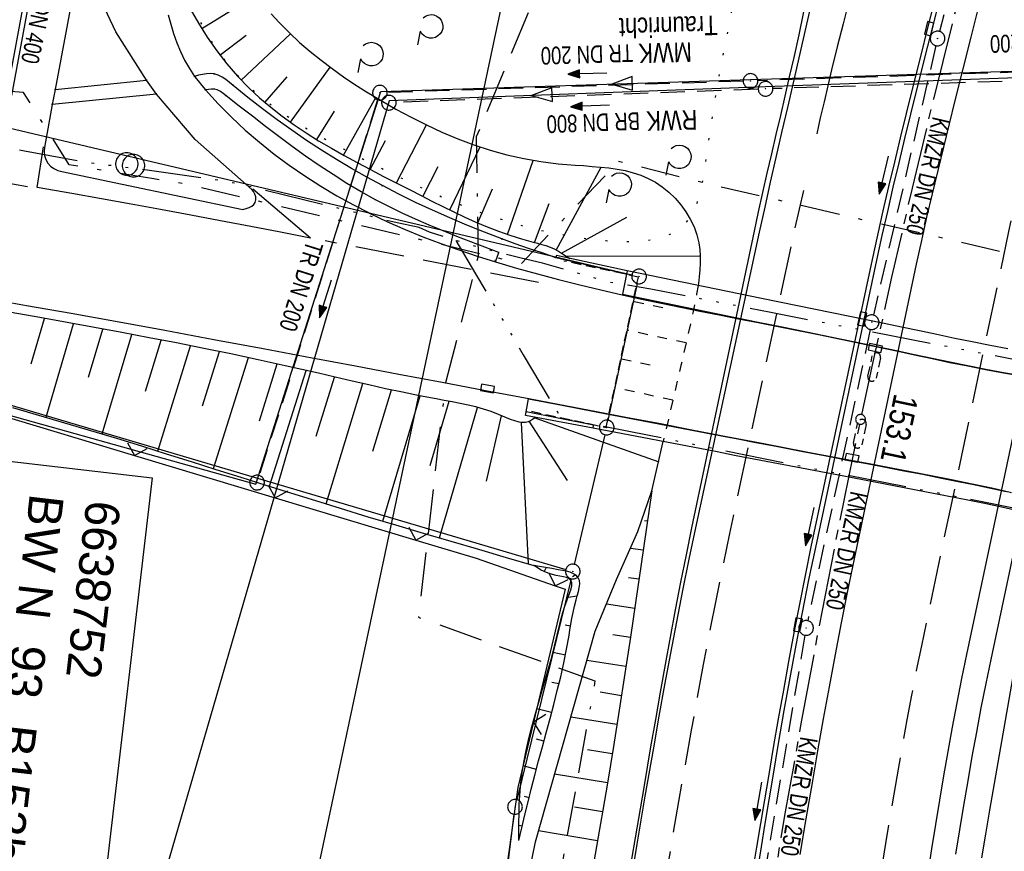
# Model space of a CAD drawing. Extents: x 510637 to 511182, y 471777 to 472747.
# Tile 21 of 42: x 510789 to 510890, y 472308 to 472393. Entities that reach past the tile are written whole.
import ezdxf
from ezdxf.enums import TextEntityAlignment as Align

# ---------------------------------------------------------------- set-up
doc = ezdxf.new("R2010")
doc.units = 0
doc.header["$LTSCALE"] = 10
doc.header["$MEASUREMENT"] = 0
for name, pattern in [('ACAD_ISO14W100', [25.5, 12, -3, 0.5, -3, 0.5, -3, 0.5, -3]), ('ACAD_ISO16W100', [73, 15, -6.5, 15, -6.5, 15, -7, 1, -7]), ('ACHSE', [5.5, 4, -0.5, 0.5, -0.5]), ('AUSGEZOGEN', [0]), ('LT00', [0]), ('LT01', [0.2, 0.1, -0.1]), ('LT05', [0.7, 0.5, -0.2]), ('LT07', [0.22, 0.02, -0.2]), ('LT08', [0.42, 0.2, -0.1, 0.02, -0.1]), ('LT17', [0.15, 0.1, -0.05]), ('STRICHLINIE2', [0.375, 0.25, -0.125])]:
    doc.linetypes.add(name, pattern=pattern)
doc.layers.get('0').update_dxf_attribs({"linetype": 'LT00'})
for name, color, linetype in [('-AX-020', 250, 'ACHSE'), ('-Halt-Pfeil', 4, 'LT00'), ('-Haltung', 182, 'STRICHLINIE2'), ('-Haltungsbeschriftung', 182, 'LT00'), ('-ST-20-1', 250, 'LT00'), ('ABWASSERLTG', 24, 'LT00'), ('ABWASSERLTG_FLIEßPF', 26, 'Continuous'), ('ABWASSERLTG_TEXT', 26, 'Continuous'), ('BAB-KABEL', 220, 'ACAD_ISO16W100'), ('BW_TEXT', 20, 'AUSGEZOGEN'), ('DFK_AB_L', 21, 'LT00'), ('DFK_AB_P', 7, 'LT00'), ('DFK_KATASTER', 250, 'LT00'), ('GEHOELZ_SYMB', 252, 'Continuous'), ('STROM_FREILTG', 80, 'STROMFREILEITUNG'), ('STROM_UNTER', 80, 'LT08'), ('TELEKOM', 210, 'ACAD_ISO14W100'), ('V94_AFBR_BAB', 250, 'LT00'), ('V94_BOESCH', 250, 'LT00'), ('V94_BOSCHUNG', 250, 'LT00'), ('V94_BR_KAPPE', 30, 'LT00'), ('V94_BR_WID', 30, 'LT17'), ('V94_BRUECK', 30, 'LT17'), ('V94_GEHOELZ', 250, 'LT07'), ('V94_GEHWEG', 250, 'LT00'), ('V94_GRABEN', 250, 'LT00'), ('V94_KA_PRUF', 182, 'LT00'), ('V94_LD_MARK', 250, 'LT00'), ('V94_LG_MARK', 250, 'LT05'), ('V94_RINNE', 182, 'LT00'), ('V94_SINKK', 182, 'LT00'), ('V94_VERDECKT', 253, 'LT00'), ('V94_ZAUN', 40, 'LT00')]:
    doc.layers.add(name, color=color, linetype=linetype)
doc.styles.add('Beschrift', font='ARIAL.TTF')
doc.styles.add('Haltungsbeschriftung', font='ARIAL.TTF', dxfattribs={"width": 0.75})
doc.styles.add('Strom', font='txt.shx')
doc.styles.add('Versorgungsltg', font='ARIAL.TTF', dxfattribs={"width": 0.8, "height": 2})
doc.linetypes.add('STROMFREILEITUNG', pattern='A,12.7,-5.5,["xx",Strom,S=2.5,R=0,X=-2.6,Y=-0.85],-4.35', length=22.55)

# ---------------------------------------------------------------- blocks, each defined once
blk = doc.blocks.new('SYMB0003')
at = {"color": 0, "linetype": 'ByBlock'}
for p, q in [((-0.015712, 0), (0.010166, 0.012015)), ((0, -0.021257), (-0.015712, 0)), ((0.010166, 0.012015), (0, -0.021257))]:
    blk.add_line(p, q, dxfattribs=at)
for points in [[(-0.031395, 0.499013), (-0.093691, 0.491144), (-0.154509, 0.475528), (-0.21289, 0.452414), (-0.267913, 0.422164), (-0.318712, 0.385257), (-0.364484, 0.342274), (-0.404509, 0.293893), (-0.438154, 0.240877), (-0.464888, 0.184062), (-0.484292, 0.124345), (-0.496058, 0.062667), (-0.5, 0)], [(-0.5, 0), (-0.496058, -0.062667), (-0.484292, -0.124345), (-0.464888, -0.184062), (-0.438154, -0.240877), (-0.404509, -0.293893), (-0.364485, -0.342274), (-0.318712, -0.385257), (-0.267914, -0.422164), (-0.21289, -0.452414), (-0.154509, -0.475529), (-0.093691, -0.491144), (-0.031395, -0.499014), (0.031395, -0.499014)], [(0.5, 0), (0.496057, 0.062667), (0.484292, 0.124345), (0.464888, 0.184062), (0.438153, 0.240877), (0.404509, 0.293893), (0.364484, 0.342274), (0.318712, 0.385257), (0.267913, 0.422164), (0.21289, 0.452414), (0.154509, 0.475528), (0.093691, 0.491144), (0.031395, 0.499013), (-0.031395, 0.499013)], [(0.031395, -0.499014), (0.093691, -0.491144), (0.154509, -0.475529), (0.21289, -0.452414), (0.267914, -0.422164), (0.318712, -0.385257), (0.364485, -0.342274), (0.404509, -0.293893), (0.438154, -0.240877), (0.464889, -0.184062), (0.484292, -0.124345), (0.496058, -0.062667), (0.5, 0)]]:
    blk.add_lwpolyline(points, dxfattribs=at)
blk = doc.blocks.new('SYMB0002')
at = {"color": 0, "linetype": 'ByBlock'}
for points in [[(-0.031395, 0.499013), (-0.093691, 0.491144), (-0.154509, 0.475528), (-0.21289, 0.452414), (-0.267913, 0.422164), (-0.318712, 0.385257), (-0.364484, 0.342274), (-0.404509, 0.293893), (-0.438154, 0.240877), (-0.464888, 0.184062), (-0.484292, 0.124345), (-0.496058, 0.062667), (-0.5, 0)], [(0.5, 0), (0.496057, 0.062667), (0.484292, 0.124345), (0.464888, 0.184062), (0.438153, 0.240877), (0.404509, 0.293893), (0.364484, 0.342274), (0.318712, 0.385257), (0.267913, 0.422164), (0.21289, 0.452414), (0.154509, 0.475528), (0.093691, 0.491144), (0.031395, 0.499013), (-0.031395, 0.499013)], [(-0.5, 0), (-0.496058, -0.062667), (-0.484292, -0.124345), (-0.464888, -0.184062), (-0.438154, -0.240877), (-0.404509, -0.293893), (-0.364485, -0.342274), (-0.318712, -0.385257), (-0.267914, -0.422164), (-0.21289, -0.452414), (-0.154509, -0.475529), (-0.093691, -0.491144), (-0.031395, -0.499014), (0.031395, -0.499014)], [(0.031395, -0.499014), (0.093691, -0.491144), (0.154509, -0.475529), (0.21289, -0.452414), (0.267914, -0.422164), (0.318712, -0.385257), (0.364485, -0.342274), (0.404509, -0.293893), (0.438154, -0.240877), (0.464889, -0.184062), (0.484292, -0.124345), (0.496058, -0.062667), (0.5, 0)]]:
    blk.add_lwpolyline(points, dxfattribs=at)
blk = doc.blocks.new('SYMB0011')
at = {"color": 0, "linetype": 'ByBlock'}
for p, q in [((0.5, 0), (-0.5, 0)), ((0, 0.5), (0, -0.5))]:
    blk.add_line(p, q, dxfattribs=at)
blk = doc.blocks.new('SYMB0024')
at = {"color": 0, "linetype": 'ByBlock'}
for p, q in [((-0.5, 0.5), (0, 0)), ((0, 0), (0.5, 0.5))]:
    blk.add_line(p, q, dxfattribs=at)
blk = doc.blocks.new('SYMB0652')
at = {"color": 0, "linetype": 'ByBlock'}
blk.add_lwpolyline([(-0.15, -0.075), (0.15, -0.075), (0.15, 0.075), (-0.15, 0.075), (-0.15, -0.075)], dxfattribs=at)
blk = doc.blocks.new('GEHOELZ_SYMB')
at = {"layer": 'GEHOELZ_SYMB'}
blk.add_line((0, 0), (1.4, 0), dxfattribs=at)
blk.add_lwpolyline([(-1.39, 0.02), (-1.61, 0.22), (-1.78, 0.47), (-1.88, 0.76), (-1.9, 1.06), (-1.84, 1.36), (-1.72, 1.64), (-1.53, 1.87), (-1.28, 2.05), (-1, 2.16), (-0.7, 2.2), (-0.4, 2.16), (-0.12, 2.05), (0.13, 1.87), (0.32, 1.64), (0.44, 1.36), (0.5, 1.06), (0.48, 0.76), (0.38, 0.47), (0.21, 0.22), (-0.01, 0.02)], dxfattribs=at)
blk = doc.blocks.new('ABWASSER-FLIEßPF')
at = {"layer": 'ABWASSERLTG_FLIEßPF'}
for p, q in [((0, 0), (-0.211, 0.07)), ((-0.211, 0.07), (-0.211, -0.07)), ((-0.211, -0.07), (0, 0))]:
    blk.add_line(p, q, dxfattribs=at)
blk = doc.blocks.new('SYMB0070')
at = {"color": 0, "linetype": 'ByBlock'}
for p, q in [((-0.5, 0), (0.2, 0)), ((0.5, 0), (0.2, 0.1)), ((0.2, 0.1), (0.2, 0)), ((0.468, 0), (0.21, 0.086)), ((0.21, 0.086), (0.21, -0.086)), ((0.21, -0.086), (0.468, 0)), ((0.22, -0.072), (0.437, 0)), ((0.23, -0.058), (0.405, 0)), ((0.24, -0.045), (0.374, 0)), ((0.342, 0), (0.25, 0.031)), ((0.25, 0.031), (0.25, -0.031)), ((0.25, -0.031), (0.342, 0)), ((0.26, -0.017), (0.31, 0)), ((0.27, -0.003), (0.279, 0))]:
    blk.add_line(p, q, dxfattribs=at)
for points in [[(0.2, 0), (0.2, -0.1), (0.5, 0)], [(0.437, 0), (0.22, 0.072), (0.22, -0.072)], [(0.405, 0), (0.23, 0.058), (0.23, -0.058)], [(0.374, 0), (0.24, 0.045), (0.24, -0.045)], [(0.31, 0), (0.26, 0.017), (0.26, -0.017)], [(0.279, 0), (0.27, 0.003), (0.27, -0.003)]]:
    blk.add_lwpolyline(points, dxfattribs=at)

msp = doc.modelspace()

# ---------------------------------------------------------------- linework, layer by layer
at = {"layer": '-AX-020', "ltscale": 0.2, "flags": 128}
msp.add_lwpolyline([(511023.59, 472714.43), (511020.98, 472710.35), (511016.01, 472702.43), (511011.12, 472694.47), (511006.29, 472686.47), (511001.53, 472678.43), (510996.84, 472670.35), (510992.22, 472662.22), (510987.67, 472654.06), (510983.19, 472645.86), (510978.78, 472637.62), (510974.44, 472629.35), (510970.17, 472621.04), (510965.98, 472612.69), (510961.85, 472604.3), (510957.8, 472595.88), (510953.82, 472587.43), (510949.91, 472578.94), (510946.07, 472570.42), (510942.31, 472561.87), (510938.62, 472553.28), (510935.01, 472544.67), (510931.46, 472536.02), (510928, 472527.34), (510924.6, 472518.64), (510921.29, 472509.9), (510918.04, 472501.14), (510914.87, 472492.35), (510911.78, 472483.53), (510908.76, 472474.69), (510905.82, 472465.82), (510902.96, 472456.92), (510900.17, 472448), (510897.45, 472439.06), (510894.82, 472430.1), (510892.26, 472421.11), (510889.78, 472412.1), (510887.37, 472403.07), (510885.04, 472394.02), (510882.79, 472384.95), (510880.62, 472375.87), (510878.53, 472366.76), (510876.51, 472357.64), (510874.57, 472348.49), (510872.71, 472339.34), (510870.93, 472330.16), (510869.23, 472320.98), (510867.6, 472311.77), (510866.06, 472302.56), (510864.59, 472293.33), (510863.2, 472284.09), (510861.89, 472274.84), (510860.67, 472265.57), (510859.52, 472256.3), (510858.45, 472247.02), (510857.45, 472237.73), (510856.54, 472228.43), (510855.71, 472219.12), (510854.96, 472209.81), (510854.29, 472200.49), (510853.7, 472191.16), (510853.18, 472181.83), (510852.75, 472172.5), (510852.4, 472163.16), (510852.13, 472153.82), (510851.93, 472144.48), (510851.82, 472135.13), (510851.79, 472125.79), (510851.84, 472116.44), (510851.96, 472107.1), (510852.01, 472104.71), (510852.24, 472095.37), (510852.54, 472086.03), (510852.93, 472076.69), (510853.39, 472067.36), (510853.92, 472058.03), (510854.53, 472048.71), (510855.21, 472039.39), (510855.96, 472030.07), (510856.78, 472020.77), (510857.67, 472011.46), (510858.63, 472002.17), (510859.65, 471992.88), (510860.73, 471983.6), (510861.88, 471974.33), (510863.09, 471965.06), (510864.36, 471955.8), (510865.69, 471946.55), (510867.08, 471937.31), (510868.53, 471928.08), (510870.02, 471918.86), (510871.58, 471909.64), (510873.18, 471900.44), (510874.84, 471891.24), (510876.54, 471882.05), (510878.3, 471872.88), (510880.1, 471863.71), (510881.95, 471854.55), (510883.84, 471845.4), (510885.78, 471836.26), (510887.76, 471827.12), (510889.78, 471818), (510891.83, 471808.88), (510893.93, 471799.78), (510894.29, 471798.25)], dxfattribs=at)
at = {"layer": '-Haltung'}
for p, q in [((510887.65, 472408.08), (510883.41, 472391.87)), ((510883.05, 472390.42), (510876.66, 472362.9)), ((510907.09, 472388.23), (510864.86, 472386.84)), ((510908.56, 472387.35), (510866.4, 472386.03)), ((510863.36, 472386.79), (510827, 472385.63)), ((510864.9, 472385.98), (510827.92, 472384.62)), ((510826.02, 472384.89), (510813.92, 472346.5)), ((510876.34, 472361.43), (510869.95, 472331.67)), ((510869.66, 472330.2), (510863.96, 472296.54))]:
    msp.add_line(p, q, dxfattribs=at)
at = {"layer": 'ABWASSERLTG', "flags": 128}
for points in [[(510701.5, 472378.5), (510701.63, 472378.47), (510724.46, 472370.1), (510752.82, 472362.41), (510781.43, 472354.61), (510813.59, 472345.61), (510826.34, 472385.72), (510864.1, 472386.96), (510907.87, 472388.37), (510928.76, 472389.25)], [(510928.78, 472388.83), (510909.4, 472387.79), (510865.65, 472386.21), (510827.2, 472384.79), (510789.53, 472255.1)]]:
    msp.add_lwpolyline(points, dxfattribs=at)
at = {"layer": 'BAB-KABEL', "ltscale": 0.03, "flags": 128}
msp.add_lwpolyline([(511002.28, 472716.92), (510983.88, 472687.19), (510959.58, 472643.76), (510934.3, 472604.33), (510904.8, 472574.33), (510913.91, 472558.29), (510911.7, 472550.67), (510911.23, 472549.24), (510895.97, 472514.71), (510882.66, 472477.92), (510872.4, 472460.75), (510857.5, 472432.35), (510836.1, 472381.12), (510836.28, 472368.89), (510832.94, 472355.97), (510830.18, 472332.03), (510848.22, 472325.54), (510838.51, 472271.42), (510831.97, 472215.43), (510830.7, 472169.39), (510828.83, 472118.66), (510829.08, 472067.62), (510833.95, 472011.74), (510842.44, 471951.44), (510849.98, 471906.34), (510856.18, 471866.27), (510867.23, 471812.82), (510870.2, 471801.06)], dxfattribs=at)
at = {"layer": 'DFK_AB_L'}
for p, q in [((510756.16, 472389.62), (510852, 472367.02)), ((510849.58, 472352.14), (510852.57, 472366.12)), ((510846.13, 472337.43), (510849.25, 472350.68)), ((510845.78, 472335.97), (510840.23, 472313.39)), ((510831.89, 472245.55), (510839.96, 472311.92))]:
    msp.add_line(p, q, dxfattribs=at)
at = {"layer": 'DFK_KATASTER'}
msp.add_line((510779.72, 472356.3), (510845.24, 472336.91), dxfattribs=at)
at = {"layer": 'STROM_FREILTG', "ltscale": 0.1}
msp.add_lwpolyline([(510905.66, 472728.2), (510864.67, 472516.83), (510814.09, 472278.91), (510736.48, 471907.84), (510717.74, 471818.86)], dxfattribs=at)
at = {"layer": 'STROM_UNTER', "ltscale": 2, "flags": 128}
msp.add_lwpolyline([(510941.53, 472359.74), (510936.26, 472361.86), (510925.33, 472364.09), (510915.3, 472359.94), (510914.79, 472358.02), (510914.79, 472360.15), (510899.29, 472367.15), (510860.23, 472376.18), (510850.64, 472378.58), (510842.37, 472369.94), (510840.71, 472368.15), (510806.39, 472376.29), (510803.17, 472376.8), (510794.5, 472378.25), (510789.84, 472385.65), (510781.76, 472386.21), (510774.76, 472386.79), (510760.84, 472393.29), (510755.43, 472391.06), (510749.61, 472391.64), (510744.11, 472367.19), (510721.23, 472372.23)], dxfattribs=at)
at = {"layer": 'TELEKOM', "ltscale": 0.05, "flags": 128}
for points in [[(511128.79, 472244.03), (511125.84, 472246.29), (511119.85, 472251.06), (511119.53, 472251.15), (511119.08, 472251.2), (511118.63, 472251.24), (511118.18, 472251.51), (511117.86, 472251.74), (511117.86, 472252.23), (511117.82, 472252.64), (511114.38, 472255.27), (511109.83, 472258.78), (511108.07, 472260.31), (511100.57, 472266.96), (511092.23, 472274.3), (511084.01, 472281.9), (511079.02, 472286.37), (511070.85, 472293.95), (511066.95, 472295.86), (511059.46, 472299.85), (511051.18, 472303.79), (511043.62, 472307.47), (511031.48, 472316.73), (511023.4, 472322.53), (511015.18, 472328.06), (511009.86, 472331.63), (511000.48, 472337.23), (510996.89, 472339.25), (510988.42, 472341.39), (510977.14, 472344.13), (510961.42, 472348.01), (510950.24, 472350.58), (510947.92, 472351.21), (510942.01, 472351.81), (510925.52, 472353.65), (510917.16, 472354.62), (510907.65, 472355.49), (510904.72, 472355.75), (510902.11, 472356.23), (510898.37, 472356.94), (510893.64, 472357.84), (510883.48, 472359.81), (510866.17, 472363.16), (510853.92, 472365.55), (510849.72, 472366.23), (510842.86, 472368.19), (510840.67, 472368.7), (510835.46, 472370.05), (510831.3, 472371.37), (510830.26, 472371.83), (510827.72, 472372.38), (510821.02, 472374.05), (510812.44, 472376.15), (510810.32, 472376.58), (510802.96, 472377.64), (510800.69, 472377.93), (510796.33, 472378.46), (510789.95, 472379.65), (510785.2, 472380.54), (510780.45, 472381.3), (510776.73, 472381.86), (510770.7, 472382.69), (510764.43, 472383.51), (510758.67, 472384.27), (510753.19, 472384.97), (510747.02, 472385.86), (510743.31, 472386.35), (510731.44, 472388.33), (510727.81, 472388.96), (510711.42, 472391.9), (510709.35, 472392.2), (510704.66, 472392.37), (510703.13, 472392.45)], [(510834, 472370.52), (510836.02, 472367.11), (510840.9, 472358.85), (510844.76, 472352.37), (510853.75, 472350.63), (510868.53, 472347.62), (510883.79, 472344.64), (510895.59, 472342.27), (510903.14, 472340.84), (510908.22, 472345.44), (510914.43, 472351.34), (510917.92, 472354.53)]]:
    msp.add_lwpolyline(points, dxfattribs=at)
at = {"layer": 'V94_AFBR_BAB'}
for points in [[(510812.24, 472373.69), (510812.57, 472373.78), (510812.88, 472373.89), (510813.15, 472374.02), (510813.37, 472374.19), (510813.52, 472374.41), (510813.58, 472374.68), (510813.56, 472374.97), (510813.48, 472375.26), (510813.35, 472375.53), (510813.16, 472375.74), (510807.37, 472380.83), (510803.41, 472385.48), (510802.42, 472386.9), (510799.28, 472391.83), (510797.29, 472396.05)], [(510794.91, 472395.83), (510793.07, 472385.95), (510792.78, 472384.42), (510791.98, 472380.03), (510791.95, 472379.61), (510791.99, 472379.2), (510792.12, 472378.79), (510792.32, 472378.43), (510792.6, 472378.11), (510792.95, 472377.86), (510793.33, 472377.68), (510793.74, 472377.56), (510812.24, 472373.69)], [(510869.18, 472307.79), (510869.8, 472311.45), (510870.43, 472315.11), (510871, 472318.38), (510871.58, 472321.66), (510872.18, 472324.93), (510872.79, 472328.21), (510873.42, 472331.47), (510874.07, 472334.74), (510874.74, 472337.99), (510881.08, 472368.11), (510881.6, 472370.51), (510882.13, 472372.9), (510882.69, 472375.29), (510883.27, 472377.68), (510883.85, 472380.06), (510884.44, 472382.44), (510885.03, 472384.82), (510885.84, 472388.06), (510886.65, 472391.3), (510887.47, 472394.55)], [(510804.62, 472393.56), (510804.88, 472392.6), (510805.17, 472391.65), (510805.5, 472390.72), (510805.88, 472389.82), (510806.3, 472388.94), (510806.78, 472388.09), (510807.32, 472387.28), (510807.68, 472386.81), (510808.05, 472386.35), (510808.44, 472385.9), (510809.73, 472384.48), (510811.08, 472383.11), (510812.48, 472381.8), (510813.94, 472380.55), (510815.44, 472379.35), (510816.99, 472378.2), (510818.58, 472377.11), (510820.2, 472376.07), (510821.86, 472375.08), (510823.55, 472374.15), (510825.08, 472373.37)], [(510851.83, 472306.32), (510852.52, 472310.47), (510853.23, 472314.63), (510853.94, 472318.78), (510854.43, 472321.58), (510854.92, 472324.39), (510855.42, 472327.2), (510855.94, 472330), (510856.46, 472332.8), (510857, 472335.6), (510857.56, 472338.39), (510858.13, 472341.18), (510864.51, 472371.48), (510864.93, 472373.45), (510865.37, 472375.42), (510865.82, 472377.39), (510866.28, 472379.36), (510866.74, 472381.33), (510867.2, 472383.29), (510867.66, 472385.26), (510868.11, 472387.23), (510868.56, 472389.2), (510869.07, 472391.53), (510869.57, 472393.86)], [(510825.08, 472373.37), (510825.26, 472373.28), (510827.03, 472372.43), (510828.83, 472371.64), (510830.65, 472370.9), (510832.48, 472370.2), (510834.32, 472369.55), (510836.18, 472368.92), (510838.05, 472368.34), (510840.19, 472367.7), (510842.34, 472367.1), (510844.5, 472366.53), (510846.66, 472365.99), (510848.83, 472365.47), (510851.01, 472364.98), (510852.99, 472364.54), (510854.97, 472364.12), (510856.95, 472363.71), (510858.93, 472363.31), (510860.92, 472362.92), (510862.9, 472362.52), (510864.89, 472362.13), (510867.97, 472361.52), (510871.06, 472360.9), (510874.14, 472360.26), (510877.22, 472359.62), (510879.03, 472359.23), (510880.85, 472358.84), (510882.67, 472358.45), (510884.49, 472358.07), (510886.31, 472357.7), (510888.13, 472357.34), (510889.95, 472357), (510891.78, 472356.68)], [(510885.07, 472307.82), (510885.48, 472310.32), (510885.9, 472312.81), (510886.33, 472315.31), (510886.76, 472317.8), (510887.22, 472320.29), (510887.69, 472322.77), (510888.18, 472325.25), (510888.69, 472327.73), (510897.59, 472369.74)], [(510785.6, 472364.69), (510790.15, 472363.89), (510794.7, 472363.08), (510799.24, 472362.26), (510804.27, 472361.34), (510809.29, 472360.42), (510814.31, 472359.48), (510819.34, 472358.54), (510823.76, 472357.71), (510828.18, 472356.87), (510832.61, 472356.04), (510837.03, 472355.2), (510841.46, 472354.36), (510843.76, 472353.93), (510846.06, 472353.5), (510848.36, 472353.06), (510851.55, 472352.45), (510854.74, 472351.84), (510857.93, 472351.22), (510861.12, 472350.61), (510865.46, 472349.77), (510869.8, 472348.94), (510874.14, 472348.12), (510876.24, 472347.72), (510878.35, 472347.32), (510880.46, 472346.92), (510882.56, 472346.51), (510884.66, 472346.09), (510886.77, 472345.66), (510888.77, 472345.24), (510890.77, 472344.79)]]:
    msp.add_lwpolyline(points, dxfattribs=at)
at = {"layer": 'V94_BOESCH'}
msp.add_line((510854.04, 472344.94), (510855.19, 472349.98), dxfattribs=at)
for points in [[(510806.88, 472394.19), (510807.71, 472392.71), (510808.61, 472391.28), (510809.58, 472389.89), (510810.61, 472388.57), (510811.7, 472387.3), (510812.86, 472386.1), (510813.95, 472385.08), (510815.09, 472384.12), (510816.26, 472383.2), (510817.48, 472382.33), (510818.72, 472381.5), (510819.99, 472380.7), (510821.29, 472379.94), (510822.61, 472379.19), (510823.94, 472378.47), (510825.28, 472377.77), (510826.63, 472377.07), (510827.98, 472376.38), (510829.34, 472375.69), (510830.45, 472375.12), (510831.57, 472374.55), (510832.68, 472373.99), (510833.8, 472373.44), (510834.93, 472372.91), (510836.06, 472372.4), (510837.2, 472371.91), (510838.35, 472371.46), (510839.52, 472371.05), (510840.7, 472370.67), (510841.9, 472370.34), (510842.34, 472370.24), (510842.78, 472370.12), (510843.21, 472370), (510843.63, 472369.85), (510844.06, 472369.65), (510844.48, 472369.42), (510844.89, 472369.17), (510845.65, 472368.69)], [(510815.14, 472393.68), (510815.97, 472392.77), (510817, 472391.73), (510818.05, 472390.75), (510819.13, 472389.81), (510820.24, 472388.92), (510821.37, 472388.07), (510822.52, 472387.25), (510823.7, 472386.46), (510824.89, 472385.7), (510826.38, 472384.8), (510827.89, 472383.93), (510829.43, 472383.1), (510831, 472382.32), (510832.59, 472381.59), (510834.21, 472380.91), (510835.85, 472380.3), (510837.53, 472379.75), (510839.22, 472379.28), (510840.94, 472378.89), (510842.69, 472378.57), (510844.46, 472378.35), (510845.33, 472378.28), (510846.19, 472378.21), (510847.06, 472378.16), (510847.93, 472378.09), (510848.79, 472378.02), (510849.64, 472377.93), (510850.48, 472377.81), (510851.3, 472377.65), (510852.11, 472377.44), (510852.89, 472377.18), (510853.66, 472376.86), (510854.39, 472376.46), (510855.1, 472375.99), (510855.78, 472375.45), (510856.41, 472374.84), (510856.99, 472374.17), (510857.51, 472373.46), (510857.96, 472372.7), (510858.34, 472371.92), (510858.63, 472371.11), (510858.84, 472370.28), (510858.94, 472369.6), (510858.98, 472368.91), (510858.98, 472368.21), (510858.94, 472367.52), (510858.87, 472366.82), (510858.79, 472366.12), (510858.76, 472365.92)], [(510842.12, 472352.45), (510841.85, 472352.24), (510841.64, 472352.1), (510841.41, 472351.99), (510841.11, 472351.93), (510840.79, 472351.93), (510840.47, 472351.97), (510840.03, 472352.08), (510839.6, 472352.23), (510839.19, 472352.39), (510838.78, 472352.57), (510838.38, 472352.75), (510837.62, 472353.04), (510836.84, 472353.29), (510836.06, 472353.51), (510835.26, 472353.7), (510834.45, 472353.87), (510833.64, 472354.03), (510832.83, 472354.18), (510832.01, 472354.33), (510830.28, 472354.66), (510828.55, 472355.01), (510826.83, 472355.38), (510825.11, 472355.76), (510823.4, 472356.15), (510821.69, 472356.55), (510819.99, 472356.95), (510818.28, 472357.34), (510816.57, 472357.73), (510813.8, 472358.34), (510811.03, 472358.93), (510808.25, 472359.5), (510805.47, 472360.05), (510802.68, 472360.58), (510799.89, 472361.11), (510797.1, 472361.63), (510794.31, 472362.14), (510791.52, 472362.64), (510788.59, 472363.17)], [(510788.73, 472353.46), (510791.38, 472352.68), (510794.03, 472351.9), (510796.68, 472351.11), (510799.33, 472350.31), (510801.88, 472349.53), (510804.42, 472348.74), (510806.96, 472347.94), (510809.5, 472347.14), (510812.04, 472346.34), (510814.58, 472345.54), (510817.12, 472344.74), (510819.66, 472343.95), (510822.2, 472343.16), (510825.02, 472342.3), (510827.84, 472341.46), (510830.66, 472340.62), (510833.49, 472339.79), (510836.32, 472338.97), (510839.15, 472338.15), (510841.98, 472337.33)], [(510838.71, 472292.22), (510842.14, 472309.1), (510848.25, 472330.6), (510850.43, 472335.88), (510852.6, 472340.79), (510854.02, 472344.93)], [(510854.04, 472344.94), (510853.5, 472341.2), (510852.95, 472337.47), (510852.4, 472333.74), (510851.84, 472330.01), (510851.28, 472326.28), (510850.7, 472322.55), (510850.1, 472318.82), (510849.49, 472315.1), (510849.03, 472312.34), (510848.55, 472309.59), (510848.08, 472306.84)], [(510840.45, 472309.22), (510840.76, 472310.53), (510841.07, 472311.84), (510841.38, 472313.16), (510841.71, 472314.48), (510842.08, 472315.91), (510842.46, 472317.36), (510842.85, 472318.8), (510843.24, 472320.24), (510843.63, 472321.68), (510844.01, 472323.12), (510844.37, 472324.54), (510844.72, 472325.96), (510845.03, 472327.37), (510845.32, 472328.77), (510845.57, 472330.15), (510845.66, 472330.73), (510845.76, 472331.31), (510845.86, 472331.91), (510845.98, 472332.52), (510846.12, 472333.15), (510846.29, 472333.82), (510846.41, 472334.23), (510846.53, 472334.65), (510846.62, 472335.05), (510846.66, 472335.43), (510846.63, 472335.78), (510846.52, 472336.07), (510846.32, 472336.3), (510846.03, 472336.48), (510845.68, 472336.62), (510845.3, 472336.73), (510844.89, 472336.82), (510844.47, 472336.89), (510843.8, 472337.01), (510843.17, 472337.12), (510842.57, 472337.22), (510841.98, 472337.33)], [(510840.45, 472309.22), (510840.45, 472310.14), (510840.45, 472311.06), (510840.46, 472311.97), (510840.48, 472312.89), (510840.53, 472313.81), (510840.61, 472314.73), (510840.75, 472315.96), (510840.95, 472317.19), (510841.19, 472318.41), (510841.47, 472319.63), (510841.77, 472320.84), (510842.1, 472322.05), (510842.44, 472323.25), (510842.79, 472324.44), (510843.13, 472325.62), (510843.47, 472326.79), (510843.8, 472327.94), (510844.1, 472329.08), (510844.37, 472330.2), (510844.5, 472330.77), (510844.63, 472331.34), (510844.77, 472331.92), (510844.94, 472332.52), (510845.13, 472333.15), (510845.38, 472333.82), (510845.52, 472334.19), (510845.66, 472334.56), (510845.78, 472334.92), (510845.85, 472335.24), (510845.85, 472335.53), (510845.77, 472335.77), (510845.59, 472335.95), (510845.32, 472336.08), (510844.99, 472336.17), (510844.63, 472336.24), (510844.25, 472336.31), (510843.87, 472336.39), (510843.43, 472336.52), (510843.04, 472336.69), (510842.67, 472336.89), (510842.32, 472337.1), (510841.98, 472337.33)]]:
    msp.add_lwpolyline(points, dxfattribs=at)
at = {"layer": 'V94_BOSCHUNG'}
for p, q in [((510808.04, 472392.17), (510813.57, 472395.59)), ((510809.91, 472389.46), (510812.59, 472391.49)), ((510812.07, 472386.91), (510817.11, 472391.63)), ((510817.11, 472382.59), (510821.16, 472388.22)), ((510814.5, 472384.6), (510816.78, 472387.24)), ((510822.53, 472379.24), (510825.84, 472385.12)), ((510819.81, 472380.82), (510821.62, 472383.73)), ((510827.96, 472376.39), (510831, 472382.32)), ((510825.26, 472377.78), (510826.81, 472380.72)), ((510833.38, 472373.64), (510836.5, 472380.08)), ((510830.65, 472375.02), (510832.19, 472378.06)), ((510839.3, 472371.12), (510841.91, 472378.7)), ((510844.27, 472369.54), (510848.85, 472378.01)), ((510836.26, 472372.31), (510837.75, 472375.79)), ((510842.04, 472370.31), (510843.54, 472374.3)), ((510844.8, 472369.23), (510851.49, 472372.91)), ((510845.31, 472368.9), (510858.9, 472368.96)), ((510790.63, 472357.93), (510791.97, 472362.56)), ((510792.15, 472352.46), (510794.95, 472362.02)), ((510796.47, 472356.54), (510797.93, 472361.47)), ((510797.86, 472350.75), (510800.92, 472360.92)), ((510802.31, 472355.12), (510803.91, 472360.35)), ((510803.55, 472349.01), (510806.9, 472359.77)), ((510808.14, 472353.64), (510809.87, 472359.17)), ((510809.26, 472347.21), (510812.82, 472358.55)), ((510813.94, 472352.11), (510815.77, 472357.91)), ((510814.98, 472345.41), (510818.7, 472357.24)), ((510819.74, 472350.54), (510821.62, 472356.57)), ((510820.75, 472343.61), (510824.52, 472355.9)), ((510825.54, 472348.99), (510827.44, 472355.25)), ((510826.54, 472341.85), (510830.36, 472354.64)), ((510831.37, 472347.54), (510833.31, 472354.09)), ((510832.33, 472340.13), (510836.23, 472353.46)), ((510837.14, 472345.92), (510838.66, 472352.62)), ((510841.43, 472337.5), (510840.73, 472351.93)), ((510841.48, 472352.07), (510845.38, 472346.01)), ((510842.06, 472352.39), (510854.76, 472347.92)), ((510854.02, 472344.82), (510853.98, 472344.82)), ((510853.59, 472341.85), (510853.29, 472341.89)), ((510853.16, 472338.88), (510851.84, 472339.07)), ((510843.23, 472337.11), (510843.03, 472336.7)), ((510846.25, 472336.35), (510845.92, 472336.15)), ((510852.72, 472335.91), (510851.65, 472336.07)), ((510846.39, 472334.17), (510845.47, 472334.05)), ((510852.28, 472332.94), (510849.39, 472333.36)), ((510845.72, 472331.11), (510845.18, 472331.23)), ((510851.84, 472329.97), (510850.03, 472330.24)), ((510845.2, 472328.17), (510843.93, 472328.42)), ((510851.39, 472326.99), (510847.4, 472327.61)), ((510844.54, 472325.22), (510843.82, 472325.38)), ((510850.93, 472324.02), (510848.75, 472324.37)), ((510843.79, 472322.29), (510842.28, 472322.68)), ((510850.46, 472321.06), (510845.75, 472321.81)), ((510843.01, 472319.39), (510842.26, 472319.59)), ((510849.98, 472318.09), (510847.45, 472318.5)), ((510842.23, 472316.49), (510840.89, 472316.85)), ((510849.49, 472315.12), (510844.1, 472316.01)), ((510841.49, 472313.6), (510841.01, 472313.72)), ((510848.99, 472312.16), (510846.14, 472312.64)), ((510840.79, 472310.68), (510840.45, 472310.76)), ((510848.48, 472309.19), (510842.46, 472310.22))]:
    msp.add_line(p, q, dxfattribs=at)
at = {"layer": 'V94_BR_KAPPE'}
for points in [[(510851.51, 472367.41), (510844.3, 472368.98), (510844.21, 472368.77), (510851.42, 472367.1)], [(510890.39, 472359.44), (510888.58, 472359.79), (510886.77, 472360.15), (510884.97, 472360.52), (510883.16, 472360.9), (510881.36, 472361.29), (510879.55, 472361.67), (510877.75, 472362.04), (510865.25, 472364.59), (510851.51, 472367.41), (510851.03, 472365.03), (510864.9, 472362.19), (510867.36, 472361.68), (510869.83, 472361.18), (510872.29, 472360.68), (510874.76, 472360.17), (510877.22, 472359.66), (510879.04, 472359.27), (510880.86, 472358.88), (510882.67, 472358.49), (510884.49, 472358.11), (510886.31, 472357.74), (510888.14, 472357.38), (510889.96, 472357.04), (510891.79, 472356.72)], [(510903.88, 472339.33), (510902.7, 472339.73), (510901.52, 472340.12), (510900.33, 472340.51), (510898.33, 472341.12), (510896.32, 472341.69), (510894.3, 472342.22), (510892.27, 472342.71), (510890.23, 472343.17), (510888.18, 472343.61), (510886.13, 472344.02), (510873.66, 472346.45), (510862.66, 472348.53), (510860.54, 472348.96), (510848.03, 472351.35), (510841.14, 472352.63), (510841.2, 472353), (510841.42, 472354.34)], [(510841.42, 472354.34), (510844.88, 472353.68), (510848.34, 472353.02), (510851.54, 472352.4), (510854.74, 472351.79), (510857.94, 472351.18), (510861.14, 472350.56), (510862.82, 472350.25), (510864.49, 472349.93), (510866.89, 472349.47), (510869.28, 472349.01), (510871.68, 472348.55), (510874.07, 472348.09), (510875.98, 472347.73), (510877.89, 472347.36), (510879.79, 472347), (510881.7, 472346.63), (510883.61, 472346.25), (510885.51, 472345.87), (510886.74, 472345.61), (510888.49, 472345.24), (510890.24, 472344.86)], [(510848.03, 472351.35), (510848.07, 472351.65), (510841.2, 472353)]]:
    msp.add_lwpolyline(points, dxfattribs=at)
at = {"layer": 'V94_BR_WID'}
msp.add_lwpolyline([(510841.73, 472353.07), (510849.36, 472351.43), (510852.66, 472366.78), (510845.04, 472368.42)], dxfattribs=at)
at = {"layer": 'V94_BRUECK'}
for points in [[(510876.11, 472356.65), (510876.55, 472358.72, -1), (510877.38, 472358.54), (510876.94, 472356.47, -1)], [(510874.64, 472349.83), (510875.08, 472351.91, -1), (510875.92, 472351.73), (510875.47, 472349.65, -1)]]:
    msp.add_lwpolyline(points, format="xyb", close=True, dxfattribs=at)
at = {"layer": 'V94_GEHOELZ', "linetype": 'LT07', "flags": 128}
msp.add_lwpolyline([(510862.9, 472397.22), (510863.27, 472399.31), (510863.64, 472401.41), (510864.01, 472403.51), (510864.4, 472405.62), (510864.79, 472407.74), (510865.2, 472409.86), (510865.62, 472412.01), (510866.06, 472414.16), (510866.53, 472416.34), (510866.81, 472417.63), (510867.1, 472418.92), (510867.38, 472420.22), (510867.64, 472421.52), (510867.89, 472422.82), (510868.11, 472424.12), (510868.3, 472425.4), (510868.45, 472426.69), (510868.55, 472427.96), (510868.6, 472429.22), (510868.58, 472430.47), (510868.5, 472431.7), (510868.34, 472432.91), (510868.1, 472434.11), (510867.79, 472435.26), (510867.39, 472436.39), (510866.92, 472437.5), (510866.39, 472438.6), (510865.8, 472439.69), (510865.17, 472440.76), (510864.49, 472441.82), (510863.78, 472442.88), (510863.04, 472443.93), (510862.28, 472444.97), (510861.51, 472446.02), (510860.73, 472447.06), (510859.96, 472448.1), (510859.19, 472449.15), (510858.45, 472450.2), (510857.77, 472451.18), (510857.11, 472452.17), (510856.46, 472453.16), (510855.81, 472454.14), (510855.17, 472455.11), (510854.51, 472456.07), (510853.84, 472457.02), (510853.16, 472457.95), (510852.44, 472458.86), (510851.7, 472459.74), (510850.92, 472460.59), (510849.8, 472461.71), (510848.59, 472462.76), (510847.32, 472463.75), (510845.99, 472464.67), (510844.6, 472465.53), (510843.16, 472466.32), (510841.67, 472467.04), (510840.14, 472467.7), (510838.57, 472468.28), (510836.97, 472468.79), (510835.35, 472469.23), (510833.7, 472469.59), (510832.03, 472469.88), (510830.36, 472470.09), (510828.67, 472470.23), (510826.99, 472470.28), (510825.31, 472470.25), (510823.63, 472470.14), (510821.97, 472469.95), (510820.33, 472469.68), (510819.59, 472469.52), (510818.87, 472469.34), (510818.15, 472469.13), (510817.46, 472468.88), (510816.8, 472468.59), (510816.17, 472468.25), (510815.58, 472467.85), (510815.08, 472467.44), (510814.61, 472466.98), (510814.16, 472466.49), (510813.73, 472465.98), (510813.3, 472465.46), (510809.59, 472443.77), (510809.12, 472441.6), (510808.66, 472439.42), (510808.2, 472437.24), (510807.75, 472435.06), (510807.31, 472432.87), (510806.89, 472430.68), (510806.49, 472428.49), (510806.11, 472426.29), (510805.76, 472424.08), (510805.43, 472421.86), (510805.14, 472419.64), (510804.89, 472417.41), (510804.73, 472415.8), (510804.6, 472414.19), (510804.5, 472412.57), (510804.43, 472410.96), (510804.4, 472409.34), (510804.42, 472407.73), (510804.49, 472406.13), (510804.62, 472404.53), (510804.81, 472402.94), (510805.06, 472401.35), (510805.38, 472399.78), (510805.78, 472398.22), (510806.19, 472396.9), (510806.65, 472395.6), (510807.18, 472394.32), (510807.76, 472393.07), (510808.41, 472391.85), (510809.13, 472390.67), (510809.9, 472389.55), (510810.74, 472388.47), (510811.62, 472387.48), (510812.56, 472386.54), (510813.55, 472385.65), (510814.58, 472384.8), (510815.65, 472383.99), (510816.76, 472383.23), (510817.89, 472382.49), (510819.05, 472381.79), (510820.23, 472381.12), (510821.41, 472380.46), (510822.61, 472379.83), (510823.81, 472379.21), (510825, 472378.61), (510826.41, 472377.89), (510827.81, 472377.2), (510829.21, 472376.52), (510830.61, 472375.86), (510832.02, 472375.22), (510833.43, 472374.61), (510834.87, 472374.02), (510836.32, 472373.47), (510837.8, 472372.95), (510839.31, 472372.47), (510840.86, 472372.02), (510842.45, 472371.62), (510844.09, 472371.27), (510845.77, 472370.96), (510847.51, 472370.7), (510848.44, 472370.59), (510849.38, 472370.5), (510850.31, 472370.43), (510851.24, 472370.4), (510852.15, 472370.41), (510853.03, 472370.47), (510853.88, 472370.58), (510854.69, 472370.75), (510855.45, 472370.98), (510856.15, 472371.29), (510856.78, 472371.67), (510857.33, 472372.14), (510857.76, 472372.63), (510858.12, 472373.18), (510858.43, 472373.79), (510858.69, 472374.44), (510858.91, 472375.14), (510859.1, 472375.87), (510859.25, 472376.63), (510859.39, 472377.42), (510859.51, 472378.21), (510859.62, 472379.01), (510859.73, 472379.8), (510859.97, 472381.53), (510860.23, 472383.22), (510860.5, 472384.86), (510860.78, 472386.48), (510861.06, 472388.07), (510861.36, 472389.63), (510861.66, 472391.17), (510861.96, 472392.7), (510862.27, 472394.21), (510862.59, 472395.72), (510862.9, 472397.22)], close=True, dxfattribs=at)
at = {"layer": 'V94_GEHWEG'}
for p, q in [((510793.07, 472385.94), (510802.41, 472386.9)), ((510792.77, 472384.43), (510803.41, 472385.49)), ((510838.05, 472368.34), (510838.39, 472369.29))]:
    msp.add_line(p, q, dxfattribs=at)
for points in [[(510844.17, 472368.78), (510842.81, 472369.24), (510841.44, 472369.71), (510840.08, 472370.18), (510838.72, 472370.68), (510836.93, 472371.36), (510835.14, 472372.07), (510833.38, 472372.82), (510831.62, 472373.6), (510829.89, 472374.41), (510828.18, 472375.25), (510826.5, 472376.12), (510824.91, 472376.98), (510823.34, 472377.87), (510821.8, 472378.79), (510820.27, 472379.75), (510818.76, 472380.74), (510817.25, 472381.78), (510815.76, 472382.85), (510814.26, 472383.97), (510812.77, 472385.14), (510811.27, 472386.35), (510810.89, 472386.66), (510810.51, 472386.95), (510810.12, 472387.21), (510809.72, 472387.41), (510809.31, 472387.53), (510808.93, 472387.57), (510808.54, 472387.55), (510808.14, 472387.48), (510807.73, 472387.39), (510807.32, 472387.28)], [(510810.53, 472385.3), (510810.24, 472385.53), (510809.95, 472385.73), (510809.64, 472385.89), (510809.32, 472385.98), (510809.04, 472385.99), (510808.74, 472385.95), (510808.44, 472385.9)], [(510838.39, 472369.29), (510836.96, 472369.83), (510835.54, 472370.38), (510834.11, 472370.93), (510832.7, 472371.5), (510831.29, 472372.08), (510829.89, 472372.69), (510828.51, 472373.32), (510827.15, 472373.98), (510825.8, 472374.68), (510824.33, 472375.49), (510822.88, 472376.35), (510821.46, 472377.25), (510820.05, 472378.18), (510818.66, 472379.14), (510817.28, 472380.13), (510815.92, 472381.14), (510814.56, 472382.16), (510813.22, 472383.2), (510811.87, 472384.25), (510810.53, 472385.3)]]:
    msp.add_lwpolyline(points, dxfattribs=at)
at = {"layer": 'V94_GRABEN'}
msp.add_lwpolyline([(510892.11, 472332.8), (510888.54, 472312.32), (510888.12, 472309.88), (510887.71, 472307.44)], dxfattribs=at)
at = {"layer": 'V94_LD_MARK'}
msp.add_line((510819.17, 472370.77), (510813.27, 472375.76), dxfattribs=at)
for points in [[(510851.72, 472303.9), (510852.53, 472308.84), (510853.36, 472313.77), (510854.22, 472318.7), (510854.78, 472321.92), (510855.37, 472325.13), (510855.96, 472328.35), (510856.57, 472331.56), (510857.2, 472334.76), (510857.85, 472337.96), (510858.53, 472341.16), (510865.04, 472371.37), (510865.6, 472373.92), (510866.16, 472376.46), (510866.74, 472379.01), (510867.32, 472381.55), (510867.91, 472384.09), (510868.49, 472386.63), (510869.08, 472389.17), (510869.97, 472393.04), (510870.85, 472396.91)], [(510874.16, 472394.98), (510873.56, 472392.64), (510872.97, 472390.29), (510872.39, 472387.94), (510872, 472386.3), (510871.62, 472384.67), (510871.24, 472383.03), (510870.87, 472381.4)], [(510819.17, 472370.77), (510816.11, 472371.36), (510813.05, 472371.95), (510809.98, 472372.53), (510806.92, 472373.1), (510803.85, 472373.67), (510800.83, 472374.22), (510797.81, 472374.77), (510794.79, 472375.31), (510791.22, 472375.94), (510791.87, 472380.08)], [(510895.14, 472370.42), (510886.18, 472328.24), (510885.67, 472325.77), (510885.18, 472323.29), (510884.72, 472320.81), (510884.27, 472318.33), (510883.84, 472315.84), (510883.42, 472313.35), (510883.01, 472310.86), (510882.61, 472308.37), (510882.21, 472305.88)]]:
    msp.add_lwpolyline(points, dxfattribs=at)
at = {"layer": 'V94_LG_MARK'}
for p, q in [((510779.9, 472377.84), (510790.25, 472376.02)), ((510842.44, 472366.22), (510820.65, 472370.48))]:
    msp.add_line(p, q, dxfattribs=at)
at = {"layer": 'V94_LG_MARK', "flags": 128}
for points in [[(510871.29, 472264.3), (510871.68, 472267.2), (510872.06, 472270.09), (510872.46, 472272.99), (510872.85, 472275.89), (510873.26, 472278.78), (510873.67, 472281.67), (510874.19, 472285.21), (510874.73, 472288.74), (510875.27, 472292.27), (510875.83, 472295.8), (510876.39, 472299.33), (510876.96, 472302.86), (510877.54, 472306.38), (510877.95, 472308.91), (510878.36, 472311.44), (510878.79, 472313.97), (510879.22, 472316.5), (510879.66, 472319.03), (510880.12, 472321.55), (510880.59, 472324.07), (510881.08, 472326.59), (510881.6, 472329.1), (510890.51, 472371.42), (510891.03, 472373.86), (510891.58, 472376.29), (510892.15, 472378.72), (510892.73, 472381.15), (510893.33, 472383.57), (510893.94, 472385.99), (510894.55, 472388.41), (510895.18, 472390.83), (510895.8, 472393.24), (510896.43, 472395.66), (510897.04, 472397.99), (510897.65, 472400.33), (510898.26, 472402.66), (510898.88, 472404.99), (510899.9, 472408.77), (510900.93, 472412.56), (510901.99, 472416.33), (510903.06, 472420.1), (510904.14, 472423.87), (510905.23, 472427.64), (510906.41, 472431.65), (510907.59, 472435.66), (510908.79, 472439.66), (510910.01, 472443.66), (510911.24, 472447.65), (510912.49, 472451.64), (510913.86, 472455.95), (510915.26, 472460.25), (510916.67, 472464.55), (510918.11, 472468.84), (510919.57, 472473.13), (510920.21, 472475.02), (510920.86, 472476.91), (510921.52, 472478.8)], [(510841.59, 472156.88), (510841.67, 472159.59), (510841.75, 472162.29), (510841.83, 472165), (510841.92, 472167.71), (510842.02, 472170.41), (510842.13, 472173.12), (510842.26, 472175.98), (510842.4, 472178.83), (510842.56, 472181.69), (510842.72, 472184.54), (510842.89, 472187.4), (510843.07, 472190.25), (510843.25, 472193.1), (510843.43, 472195.96), (510843.62, 472198.94), (510843.81, 472201.93), (510844, 472204.92), (510844.2, 472207.9), (510844.41, 472210.89), (510844.62, 472213.87), (510844.85, 472216.86), (510845.08, 472219.84), (510845.37, 472223.23), (510845.68, 472226.61), (510846, 472230), (510846.33, 472233.38), (510846.68, 472236.76), (510847.03, 472240.14), (510847.39, 472243.52), (510847.94, 472248.54), (510848.5, 472253.55), (510849.07, 472258.56), (510849.65, 472263.58), (510850.25, 472268.59), (510850.77, 472272.75), (510851.3, 472276.91), (510851.84, 472281.07), (510852.41, 472285.22), (510853, 472289.38), (510853.6, 472293.53), (510854.2, 472297.47), (510854.82, 472301.41), (510855.46, 472305.35), (510856.12, 472309.28), (510856.8, 472313.22), (510857.49, 472317.15), (510858.09, 472320.51), (510858.7, 472323.86), (510859.32, 472327.22), (510859.96, 472330.57), (510860.62, 472333.92), (510861.3, 472337.26), (510862, 472340.6), (510868.43, 472370.69), (510869.55, 472375.61)]]:
    msp.add_lwpolyline(points, dxfattribs=at)
at = {"layer": 'V94_RINNE'}
for points in [[(510788.41, 472386.87), (510789.83, 472394.59), (510791.43, 472403.16), (510791.61, 472403.11), (510793.34, 472413.3), (510795.03, 472422.68), (510795.2, 472422.59)], [(510788.63, 472385.34), (510790.34, 472394.51), (510791.96, 472403.04), (510793.54, 472413.29), (510795.2, 472422.59)], [(510883.05, 472395.59), (510882.24, 472392.38), (510881.44, 472389.17), (510880.64, 472385.96), (510880.02, 472383.48), (510879.41, 472381), (510878.81, 472378.52), (510878.21, 472376.04), (510877.63, 472373.55), (510877.07, 472371.06), (510876.53, 472368.56), (510870.29, 472339.21), (510869.68, 472336.3), (510869.1, 472333.37), (510868.54, 472330.45), (510867.99, 472327.52), (510867.47, 472324.59), (510866.95, 472321.66), (510866.44, 472318.72), (510865.94, 472315.78), (510865.53, 472313.38), (510865.12, 472310.97), (510864.72, 472308.56), (510864.07, 472304.65)], [(510864.75, 472305.62), (510865.23, 472308.57), (510865.62, 472310.98), (510866.02, 472313.38), (510866.42, 472315.79), (510866.98, 472319.14), (510867.56, 472322.49), (510868.16, 472325.83), (510868.78, 472329.17), (510869.42, 472332.51), (510870.08, 472335.84), (510870.77, 472339.16), (510877.03, 472368.52), (510877.57, 472371.01), (510878.13, 472373.49), (510878.7, 472375.98), (510879.29, 472378.46), (510879.89, 472380.94), (510880.5, 472383.41), (510881.11, 472385.89), (510882.23, 472390.38), (510883.37, 472394.87)]]:
    msp.add_lwpolyline(points, dxfattribs=at)
at = {"layer": 'V94_VERDECKT', "linetype": 'LT01'}
for p, q in [((510855.16, 472363.63), (510852.12, 472364.28)), ((510857.53, 472360.05), (510851.5, 472361.35)), ((510853.86, 472357.77), (510850.86, 472358.42)), ((510856.17, 472354.21), (510850.23, 472355.49))]:
    msp.add_line(p, q, dxfattribs=at)
at = {"layer": 'V94_VERDECKT', "linetype": 'LT01', "flags": 128}
msp.add_lwpolyline([(510858.76, 472365.92), (510858.6, 472365.04), (510858.45, 472364.22), (510858.25, 472363.26), (510857.97, 472361.99), (510857.57, 472360.21), (510857, 472357.74), (510856.22, 472354.39), (510855.19, 472349.98)], dxfattribs=at)
at = {"layer": 'V94_ZAUN'}
for p, q in [((510786.82, 472352.88), (510801.18, 472348.55)), ((510801.18, 472348.55), (510815.55, 472344.23)), ((510815.55, 472344.23), (510829.91, 472339.91))]:
    msp.add_line(p, q, dxfattribs=at)
for points in [[(510829.91, 472339.91), (510836.08, 472338.05), (510844.16, 472335.24)], [(510844.16, 472335.24), (510845.16, 472334.89), (510841.94, 472321.33)], [(510841.94, 472321.33), (510840.34, 472314.63), (510839.23, 472306.6)]]:
    msp.add_lwpolyline(points, dxfattribs=at)

# ---------------------------------------------------------------- block references
at = {"layer": '-Halt-Pfeil', "yscale": 4, "zscale": 4}
for p, xscale, rotation in [((510847.45, 472387.56), 3.999999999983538, 181.8206539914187), ((510847.71, 472384.26), 4.000000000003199, 182.1070039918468), ((510877.72, 472377.18), 4.000000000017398, 256.935063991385), ((510820.67, 472364.54), 4.000000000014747, 252.5055639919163), ((510870.16, 472341.29), 3.999999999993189, 257.8843239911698), ((510864.89, 472313.23), 3.999999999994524, 260.3775639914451)]:
    msp.add_blockref('SYMB0070', p, dxfattribs=dict(at, xscale=xscale, rotation=rotation))
at = {"layer": '-ST-20-1', "rotation": 258.929999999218}
msp.add_blockref('SYMB0002', (510875.35, 472352.24), dxfattribs=at)
at = {"layer": 'ABWASSERLTG_FLIEßPF', "xscale": 10.00000000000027, "yscale": 10, "zscale": 10, "rotation": 181.8769999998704}
for p in [(510849.93, 472386.49), (510841.74, 472385.33)]:
    msp.add_blockref('ABWASSER-FLIEßPF', p, dxfattribs=at)
at = {"layer": 'DFK_AB_P', "xscale": 1.499999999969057, "yscale": 1.5, "zscale": 1.5, "rotation": 251.2881100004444}
for p in [(510852.73, 472366.85), (510849.42, 472351.41), (510845.96, 472336.7), (510840.05, 472312.66)]:
    msp.add_blockref('SYMB0003', p, dxfattribs=at)
at = {"layer": 'GEHOELZ_SYMB', "rotation": 259.0065000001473}
for p in [(510830.37, 472391.89), (510824.27, 472389.06), (510855.73, 472378.56), (510849.63, 472375.73)]:
    msp.add_blockref('GEHOELZ_SYMB', p, dxfattribs=at)
at = {"layer": 'V94_BR_WID', "xscale": 0.1000000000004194, "yscale": 0.1000000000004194, "zscale": 0.1, "rotation": 263.3409040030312}
for p in [(510852.66, 472366.78), (510849.36, 472351.43)]:
    msp.add_blockref('SYMB0011', p, dxfattribs=at)
at = {"layer": 'V94_GEHWEG', "xscale": 0.1000000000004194, "yscale": 0.1000000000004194, "zscale": 0.1, "rotation": 263.3409040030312}
for p in [(510802.41, 472386.9), (510807.33, 472387.28), (510809.31, 472387.53), (510793.07, 472385.94), (510808.43, 472385.9), (510809.32, 472385.98), (510811.27, 472386.35), (510803.41, 472385.49), (510810.53, 472385.3), (510792.77, 472384.43), (510826.5, 472376.12), (510825.8, 472374.68), (510838.72, 472370.68), (510838.39, 472369.29), (510844.17, 472368.78), (510838.04, 472368.47), (510851.43, 472367.1), (510841.2, 472352.99), (510848.06, 472351.66)]:
    msp.add_blockref('SYMB0011', p, dxfattribs=at)
at = {"layer": 'V94_KA_PRUF', "xscale": 1.500000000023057, "yscale": 1.5, "zscale": 1.5, "rotation": 263.3409047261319}
for p in [(510883.22, 472391.15), (510864.11, 472386.81), (510826.25, 472385.61), (510865.65, 472386.01), (510827.17, 472384.59), (510876.49, 472362.17), (510813.7, 472345.79), (510869.79, 472330.94)]:
    msp.add_blockref('SYMB0003', p, dxfattribs=at)
at = {"layer": 'V94_KA_PRUF', "color": 210, "xscale": 2.300000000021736, "yscale": 2.300000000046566, "zscale": 2.3, "rotation": 263.340904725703}
for p in [(510800.39, 472378.33), (510801.08, 472378.16)]:
    msp.add_blockref('SYMB0002', p, dxfattribs=at)
at = {"layer": 'V94_SINKK', "yscale": 4.5, "zscale": 4.5}
for p, xscale, rotation in [((510882.36, 472392.15), 4.500000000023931, 255.9805656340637), ((510875.52, 472362.49), 4.50000000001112, 257.9935267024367), ((510876.85, 472359.54), 4.500000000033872, 168.1499220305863), ((510837.24, 472355.4), 4.499999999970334, 349.3182647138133), ((510874.48, 472348.32), 4.500000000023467, 349.539260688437), ((510868.95, 472331.25), 4.500000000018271, 259.4914772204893)]:
    msp.add_blockref('SYMB0652', p, dxfattribs=dict(at, xscale=xscale, rotation=rotation))
at = {"layer": 'V94_ZAUN', "yscale": 2.099999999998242, "zscale": 2.1}
for p, xscale, rotation in [((510801.18, 472348.55), 2.099999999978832, 343.2490539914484), ((510815.55, 472344.23), 2.099999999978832, 343.2490539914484), ((510829.91, 472339.91), 2.099999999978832, 343.2490539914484), ((510844.16, 472335.24), 2.100000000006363, 340.8416839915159), ((510841.94, 472321.33), 2.100000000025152, 256.6179939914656)]:
    msp.add_blockref('SYMB0024', p, dxfattribs=dict(at, xscale=xscale, rotation=rotation))

# ---------------------------------------------------------------- texts
at = {"layer": '-Haltungsbeschriftung', "style": 'Haltungsbeschriftung', "width": 0.75}
for s, rotation, p in [('BR DN 400', 257.8913, (510791.57, 472398.13)), ('TR DN 200', 181.8914, (510897.97, 472391.79)), ('TR DN 200', 181.8207, (510852.08, 472390.57)), ('BR DN 800', 182.107, (510852.78, 472383.63)), ('KMZR DN 250', 256.9351, (510882.74, 472383.25)), ('TR DN 200', 252.5056, (510818.77, 472370.6)), ('KMZR DN 250', 257.8843, (510874.35, 472345)), ('KMZR DN 250', 260.3776, (510869.22, 472319.91))]:
    msp.add_text(s, height=1.8, rotation=rotation, dxfattribs=at).set_placement(p)
at = {"layer": '-ST-20-1', "style": 'Beschrift', "width": 0.8}
msp.add_text('  153.1', height=2.5, rotation=-101.9268, dxfattribs=at).set_placement((510879.14, 472356.47))
at = {"layer": 'ABWASSERLTG_TEXT', "style": 'Versorgungsltg', "width": 0.8}
for s, p in [('Traunricht', (510855.68, 472393.37)), ('MWK', (510855.36, 472390.7)), ('RWK', (510856.05, 472383.78))]:
    msp.add_text(s, height=2, rotation=181.5406, dxfattribs=at).set_placement(p, align=Align.CENTER)

# ---------------------------------------------------------------- next in the draw order: texts
at = {"layer": 'BW_TEXT', "insert": (510799.77, 472343.67), "char_height": 2, "width": 37.5546, "attachment_point": 1, "rotation": 263.3409, "style": 'Beschrift', "bg_fill": 3, "box_fill_scale": 1.5, "bg_fill_color": 256, "bg_fill_transparency": 0}
msp.add_mtext('{\\Funir_o|c0;\\H1.75x;6638752\\fArial|b0|i0|c238|p34;\\H0.5714x;\\P\\H1.75x;BW N_93_B153b\\W0.8;\\P\\H0.3714x;\\W1;\\P\\H1.924x;\\W0.9;Überführung der \\fArial|b0|i0|c0|p34;St 2151\\fArial|b0|i0|c238|p34;\\P\\H0.1999x;\\W1;\\P\\H3.602x;Km\\fArial|b0|i0|c0|p34;^I^I   \\fArial|b0|i0|c238|p34;153,098\\PBw.Wi\\fArial|b0|i0|c0|p34;.^I^I   \\fArial|b0|i0|c238|p34;98.71 gon\\PL.W.                  \\fArial|b0|i0|c0|p34; \\fArial|b0|i0|c238|p34;5\\fArial|b0|i0|c0|p34;0\\fArial|b0|i0|c238|p34;.\\fArial|b0|i0|c0|p34;10\\fArial|b0|i0|c238|p34; m\\PBr. zw. d. Gel.\\fArial|b0|i0|c0|p34;^I   \\fArial|b0|i0|c238|p34;15.53 m\\PL.H.^I\\fArial|b0|i0|c0|p34;^I   \\fArial|b0|i0|c238|p34;4.98 m}', dxfattribs=at)

# ---------------------------------------------------------------- next in the draw order: linework, layer by layer
at = {"layer": 'BW_TEXT'}
msp.add_lwpolyline([(510802.98, 472346.26), (510797.98, 472303.49), (510759.41, 472307.99), (510764.4, 472350.77)], close=True, dxfattribs=at)

doc.saveas('drawing.dxf')
